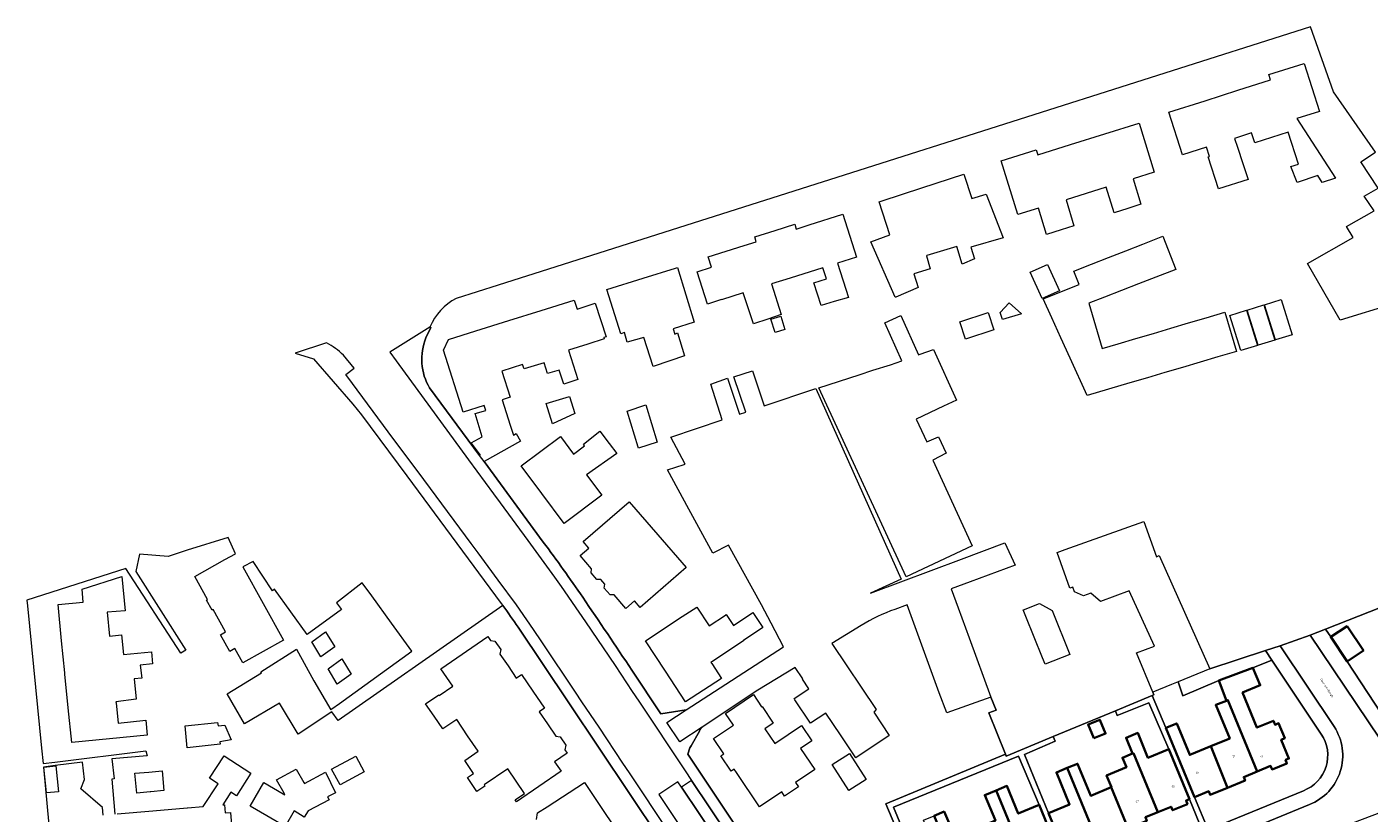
# Model space of a CAD drawing. Header units: metres. Extents: x 154586 to 156144, y 460369 to 462495.
# Tile 22 of 25: x 154972 to 155203, y 461686 to 461821. Entities that reach past the tile are written whole.
import ezdxf
from ezdxf.enums import TextEntityAlignment as Align

# ---------------------------------------------------------------- set-up
doc = ezdxf.new("R2010")
doc.units = ezdxf.units.M
for name, color, linetype, lineweight in [('B-WE-OG-BEBOUWING-GV', 7, 'Continuous', 35), ('B-WE-OG-BEBOUWING-T18', 10, 'Continuous', 18), ('B-WE-OG-TERREIN_ERF-GV', 7, 'Continuous', 18), ('B-WE-OG-TOPOGRAFIE-T18', 10, 'Continuous', 18), ('B-WE-VH-VERHARDING_ASFALT-GV', 252, 'Continuous', 18), ('B-WE-VH-VERHARDING_STRAATBAKSTEEN-GV', 252, 'Continuous', 18), ('B-WE-VH-VERHARDING_TEGEL-GV', 252, 'Continuous', 18)]:
    doc.layers.add(name, color=color, linetype=linetype, lineweight=lineweight)
doc.styles.add('NLCS-ISO-M200-T18', font='NLCS-ISO.ttf', dxfattribs={"height": 0.36})

msp = doc.modelspace()

# ---------------------------------------------------------------- linework, layer by layer
at = {"layer": 'B-WE-OG-BEBOUWING-GV', "flags": 128}
for points in [[(155199.363, 461718.477), (155196.549, 461716.603), (155199.339, 461712.415), (155202.152, 461714.289)], [(155183.146, 461711.33), (155177.276, 461709.125), (155178.63, 461705.661), (155178.87, 461705.755), (155183.889, 461693.496), (155186.204, 461694.444), (155186.45, 461693.841), (155189.015, 461694.887), (155188.768, 461695.494), (155189.339, 461695.727), (155188.017, 461698.961), (155188.628, 461699.211), (155187.58, 461701.775), (155186.969, 461701.525), (155186.688, 461702.212), (155183.838, 461701.047), (155181.382, 461707.056), (155184.434, 461708.304)], [(155183.889, 461693.496), (155178.87, 461705.755), (155178.63, 461705.661), (155176.784, 461704.937), (155179.171, 461699.172), (155175.906, 461697.82), (155178.815, 461690.715), (155181.825, 461691.943), (155181.577, 461692.55)], [(155155.801, 461699.194), (155157.835, 461700.023), (155156.868, 461702.396), (155154.833, 461701.567)], [(155173.118, 461689.087), (155175.567, 461690.089), (155175.813, 461689.491), (155178.815, 461690.715), (155175.906, 461697.82), (155172.31, 461696.331), (155170.066, 461701.75), (155168.195, 461700.975)], [(155162.465, 461696.573), (155162.634, 461696.642), (155166.8, 461686.501), (155169.1, 461687.446), (155169.346, 461686.848), (155171.917, 461687.905), (155171.672, 461688.502), (155172.255, 461688.742), (155168.717, 461697.349), (155165.102, 461695.863), (155163.356, 461700.11), (155161.349, 461699.286)], [(155166.8, 461686.501), (155162.634, 461696.642), (155162.465, 461696.573), (155160.746, 461695.866), (155161.419, 461694.227), (155158.02, 461692.83), (155158.853, 461690.804), (155158.821, 461690.791), (155161.731, 461683.709), (155164.926, 461685.023), (155164.677, 461685.628)], [(155151.245, 461694.102), (155149.396, 461693.342), (155151.655, 461687.847), (155148.047, 461686.363), (155150.708, 461679.889), (155151.29, 461680.129), (155151.536, 461679.529), (155154.106, 461680.585), (155153.859, 461681.184), (155156.163, 461682.131)], [(155158.821, 461690.791), (155155.287, 461689.338), (155153.027, 461694.835), (155151.245, 461694.102), (155156.163, 461682.131), (155158.288, 461683.004), (155158.538, 461682.397), (155161.731, 461683.709)], [(155135.539, 461683.671), (155139.314, 461674.495), (155142.327, 461675.735), (155142.08, 461676.336), (155144.385, 461677.284), (155139.046, 461690.259), (155137.083, 461689.451), (155138.894, 461685.053)], [(155146.439, 461687.764), (155142.832, 461686.28), (155140.884, 461691.015), (155139.046, 461690.259), (155144.385, 461677.284), (155146.675, 461678.226), (155146.921, 461677.629), (155149.494, 461678.681), (155149.245, 461679.284), (155149.83, 461679.525)], [(155135.539, 461683.671), (155131.965, 461682.199), (155130.093, 461686.601), (155128.402, 461685.905), (155133.75, 461672.908), (155136.047, 461673.853), (155136.294, 461673.252), (155139.314, 461674.495)]]:
    msp.add_lwpolyline(points, close=True, dxfattribs=at)
at = {"layer": 'B-WE-OG-TERREIN_ERF-GV', "flags": 128}
for points in [[(155207.504, 461773.877), (155198.13, 461771.023), (155192.546, 461780.781), (155200.373, 461785.235), (155199.264, 461787.14), (155203.975, 461789.822), (155202.307, 461792.329), (155204.695, 461793.703), (155201.689, 461798.225), (155204.255, 461799.887), (155197.021, 461810.256), (155193.077, 461821.411), (155114.187, 461796.357), (155053.428, 461777.055), (155046.25, 461774.751)], [(155041.669, 461759.375), (155050.248, 461747.78), (155050.385, 461747.862), (155048.783, 461749.977), (155050.701, 461750.967), (155049.501, 461754.985), (155051.312, 461755.526), (155051.055, 461756.386), (155047.404, 461755.241), (155044.062, 461765.901), (155044.905, 461767.705), (155049.582, 461769.171), (155055.282, 461770.958), (155060.85, 461772.704), (155066.513, 461774.479), (155066.996, 461772.938), (155070.108, 461773.947), (155072.026, 461768.163), (155071.602, 461768.041), (155071.677, 461767.803), (155068.881, 461766.926), (155065.551, 461765.882), (155067.13, 461760.842), (155064.712, 461760.045), (155063.956, 461762.451), (155061.929, 461761.883), (155061.335, 461763.721), (155057.902, 461762.641), (155057.64, 461763.402), (155054.094, 461762.29), (155055.507, 461757.782), (155054.119, 461757.347), (155055.53, 461752.995), (155056.082, 461751.293), (155056.533, 461751.565), (155057.28, 461750.215), (155051.019, 461746.732), (155061.2, 461732.888)], [(155041.726, 461769.847), (155041.856, 461769.779), (155041.03, 461767.997)], [(155091.97, 461753.881), (155089.973, 461760.052), (155092.872, 461761.075), (155094.942, 461754.879), (155096.009, 461755.238), (155093.961, 461761.274), (155097.134, 461762.327), (155099.134, 461756.287), (155108.015, 461759.272), (155122.733, 461726.528), (155117.421, 461724.137), (155133.06, 461729.976), (155140.538, 461732.768), (155142.272, 461728.926), (155134.573, 461726.096), (155131.309, 461724.896), (155132.502, 461721.637), (155134.39, 461716.478), (155138.123, 461706.277), (155139.032, 461704.047), (155137.799, 461703.545), (155140.614, 461696.454), (155140.739, 461696.139), (155148.832, 461699.491), (155159.536, 461703.925), (155165.82, 461706.527), (155166.16, 461706.668), (155165.973, 461707.112), (155163.131, 461713.858), (155166.256, 461715.039), (155161.903, 461724.513), (155156.976, 461722.719), (155155.32, 461724.138), (155154.021, 461723.682), (155152.489, 461724.372), (155152.231, 461725.182), (155151.72, 461724.988), (155149.49, 461731.099), (155150.898, 461731.606), (155164.401, 461736.468), (155166.563, 461730.349), (155167.054, 461730.626), (155175.778, 461711.151), (155185.295, 461714.259), (155187.865, 461715.102), (155193.006, 461716.935), (155195.64, 461717.968), (155216.689, 461726.225)], [(155076.41, 461710.91), (155081.425, 461703.398), (155085.774, 461704.086), (155102.481, 461714.892), (155100.348, 461718.985), (155098.703, 461722.118), (155093.05, 461732.359), (155090.321, 461730.973), (155086.19, 461738.579), (155082.534, 461745.311), (155085.426, 461746.252), (155085.572, 461746.299), (155083.117, 461750.906), (155091.97, 461753.881)], [(155024.876, 461703.762), (155019.061, 461699.894), (155015.873, 461705.236), (155009.822, 461701.667), (155006.888, 461706.815), (155012.754, 461710.46), (155012.654, 461710.628), (155018.797, 461714.515), (155021.784, 461709.064), (155024.678, 461704.101), (155024.879, 461704.247), (155026.183, 461705.191), (155038.613, 461714.187), (155035.123, 461718.981), (155031.711, 461723.67), (155030.063, 461725.933), (155025.67, 461722.458), (155026.499, 461721.302), (155020.627, 461717.047), (155017.836, 461720.902), (155015.021, 461724.791), (155014.633, 461724.538), (155011.365, 461729.547), (155009.547, 461728.665), (155016.576, 461716.06), (155009.566, 461712.163), (155008.201, 461714.619), (155007.327, 461714.133), (155005.733, 461717), (155006.607, 461717.486), (155004.469, 461721.331), (155004.277, 461721.224), (155003.325, 461722.937), (155003.517, 461723.044), (155001.306, 461727.021), (155006.496, 461729.906), (155008.285, 461730.901), (155007.038, 461733.719), (155000, 461731.511), (154996.753, 461730.448), (154991.785, 461730.804), (154991.191, 461727.837), (154999.764, 461714.359), (154998.921, 461713.803), (154989.433, 461728.383), (154972.441, 461722.9), (154972.535, 461721.952), (154974.955, 461697.508), (154975.239, 461694.893), (154977.228, 461695.109), (154992.894, 461697.035), (154993.093, 461696.176), (154987.033, 461695.679), (154987.42, 461692.209), (154987.055, 461692.168), (154987.579, 461686.16)], [(155222.127, 461725.31), (155216.394, 461723.203), (155215.615, 461725.461), (155221.341, 461727.475), (155221.227, 461727.789), (155216.689, 461726.225), (155195.64, 461717.968), (155196.549, 461716.603), (155199.363, 461718.477), (155202.152, 461714.289), (155199.339, 461712.415), (155206.442, 461701.551)], [(155054.243, 461721.989), (155050.086, 461719.091), (155025.93, 461702.25), (155024.876, 461703.762)], [(155138.123, 461706.277), (155130.528, 461703.563), (155129.259, 461707.019), (155123.713, 461722.131), (155121.613, 461721.349)], [(155043.807, 461613.126), (155082.816, 461638.676), (155093.633, 461645.746), (155098.895, 461649.193), (155099.584, 461649.898), (155100.211, 461652.892), (155099.937, 461653.894), (155090.188, 461668.485), (155081.251, 461681.912), (155065.597, 461705.31), (155056.886, 461718.262)], [(155115.849, 461718.592), (155110.801, 461715.488), (155118.395, 461704.13), (155118.025, 461703.677), (155120.623, 461699.656), (155114.933, 461695.826), (155112.261, 461699.815), (155109.788, 461703.506), (155107.101, 461701.826), (155104.452, 461705.829), (155104.314, 461706.037), (155106.863, 461707.724), (155105.745, 461709.359), (155105.828, 461709.416), (155104.497, 461711.361), (155098.092, 461707.482), (155088.505, 461701.124)], [(155194.905, 461699.936), (155186.4, 461712.613), (155183.146, 461711.33), (155184.434, 461708.304), (155181.382, 461707.056), (155183.838, 461701.047), (155186.688, 461702.212), (155186.969, 461701.525), (155187.58, 461701.775), (155188.628, 461699.211), (155188.017, 461698.961), (155189.339, 461695.727), (155188.768, 461695.494), (155189.015, 461694.887), (155186.45, 461693.841), (155186.204, 461694.444), (155183.889, 461693.496), (155181.577, 461692.55), (155181.825, 461691.943), (155178.815, 461690.715)], [(155086.069, 461696.45), (155095.448, 461682.404), (155110.324, 461660.146), (155112.996, 461659.157), (155115.979, 461658.72), (155128.105, 461663.742), (155128.002, 461663.992), (155129.864, 461664.756), (155120.058, 461687.931), (155140.614, 461696.454), (155137.799, 461703.545), (155139.032, 461704.047), (155138.123, 461706.277)], [(155088.021, 461700.444), (155086.587, 461697.898)], [(154987.988, 461686.195), (154994.075, 461686.72), (155000, 461687.23), (155000.079, 461687.237), (155002.736, 461687.466), (155005.298, 461691.397), (155003.832, 461692.352), (155006.35, 461696.214), (155010.96, 461693.209), (155008.498, 461689.305), (155007.479, 461689.948), (155006.096, 461687.755), (155006.422, 461687.783), (155006.542, 461686.384), (155007.417, 461686.459), (155007.666, 461683.574)], [(154985.569, 461685.987), (154985.453, 461687.332), (154981.72, 461690.506), (154982.323, 461692.095), (154981.986, 461695.116), (154977.292, 461694.512), (154975.295, 461694.264), (154976.812, 461678.142)], [(155060.016, 461685.237), (155060.205, 461686.372), (155061.859, 461687.408), (155061.84, 461687.437), (155068.282, 461691.627), (155071.487, 461686.816), (155074.681, 461682.02)], [(155178.815, 461690.715), (155175.813, 461689.491), (155175.567, 461690.089), (155173.118, 461689.087), (155175.443, 461683.47), (155191.837, 461690.201)]]:
    msp.add_lwpolyline(points, dxfattribs=at)
for points in [[(155186.171, 461812.3), (155185.882, 461813.209), (155191.962, 461815.144), (155194.587, 461806.894), (155190.714, 461805.661), (155197.328, 461795.434), (155195.057, 461794.677), (155194.301, 461795.894), (155190.787, 461794.678), (155189.679, 461797.408), (155191.004, 461797.813), (155189.205, 461803.316), (155183.466, 461801.467), (155182.919, 461803.181), (155180.022, 461802.259), (155180.524, 461800.742), (155181.443, 461797.967), (155182.361, 461795.193), (155177.244, 461793.614), (155175.445, 461799.066), (155175.727, 461799.159), (155175.21, 461800.727), (155171.068, 461799.409), (155168.732, 461806.75), (155174.943, 461808.727), (155180.577, 461810.52)], [(155154.493, 461792.796), (155151.038, 461791.725), (155152.386, 461787.21), (155150.212, 461786.539), (155147.688, 461785.759), (155146.307, 461790.259), (155142.763, 461789.161), (155139.899, 461798.404), (155145.921, 461800.269), (155146.177, 461799.443), (155151.828, 461801.194), (155157.709, 461803.016), (155163.594, 461804.839), (155166.201, 461796.423), (155162.582, 461795.302), (155163.895, 461790.947), (155161.644, 461790.211), (155159.302, 461789.445), (155157.912, 461793.855)], [(155127.124, 461782.124), (155127.033, 461782.095), (155127.663, 461779.821), (155124.879, 461778.984), (155125.635, 461776.659), (155121.77, 461774.957), (155121.675, 461775.002), (155117.476, 461784.502), (155120.78, 461785.672), (155118.931, 461791.373), (155123.297, 461792.789), (155128.701, 461794.542), (155133.472, 461796.09), (155134.83, 461791.906), (155137.321, 461792.682), (155140.239, 461785.195), (155134.677, 461783.588), (155135.333, 461781.537), (155133.185, 461780.642), (155132.272, 461783.708)], [(155101.04, 461786.432), (155104.413, 461787.5), (155104.673, 461786.682), (155106.923, 461787.394), (155112.697, 461789.222), (155115.024, 461781.872), (155111.763, 461780.84), (155113.682, 461774.92), (155111.22, 461774.211), (155108.967, 461773.562), (155107.712, 461777.421), (155109.901, 461778.109), (155109.236, 461780.04), (155103.641, 461778.269), (155100.433, 461777.253), (155102.104, 461771.977), (155099.782, 461771.214), (155097.3, 461770.398), (155095.554, 461775.709), (155091.847, 461774.535), (155091.838, 461774.564), (155089.416, 461773.797), (155087.663, 461779.336), (155090.085, 461780.103), (155089.519, 461781.89), (155095.718, 461783.853), (155097.791, 461784.509), (155097.533, 461785.322)], [(155166.452, 461778.405), (155163.512, 461777.261), (155160.567, 461776.114), (155157.631, 461774.972), (155154.937, 461773.923), (155156.1, 461770.028), (155157.262, 461766.133), (155160.014, 461766.951), (155163.034, 461767.849), (155166.053, 461768.747), (155169.072, 461769.645), (155172.091, 461770.544), (155175.115, 461771.443), (155178.322, 461772.397), (155180.331, 461765.655), (155177.108, 461764.702), (155174.082, 461763.808), (155171.061, 461762.915), (155168.04, 461762.022), (155165.02, 461761.13), (155161.999, 461760.237), (155154.662, 461758.069), (155151.74, 461764.49), (155150.158, 461767.968), (155148.575, 461771.446), (155147.088, 461774.715), (155153.286, 461777.133), (155152.377, 461779.461), (155155.417, 461780.647), (155158.352, 461781.792), (155161.296, 461782.941), (155164.235, 461784.087), (155167.679, 461785.43), (155169.914, 461779.753)], [(155078.368, 461778.23), (155083.935, 461779.973), (155084.254, 461780.073), (155087.126, 461770.702), (155083.531, 461769.558), (155083.787, 461768.616), (155084.256, 461768.848), (155085.447, 461764.897), (155082.943, 461764.038), (155080.064, 461763.05), (155078.505, 461768.073), (155075.603, 461767.225), (155075.145, 461768.883), (155074.513, 461768.685), (155072.136, 461776.279)], [(155146.956, 461774.723), (155144.89, 461779.253), (155147.866, 461780.609), (155149.931, 461776.08)], [(155141.273, 461774.02), (155143.394, 461772.087), (155140.137, 461771.155), (155139.732, 461772.345)], [(155183.953, 461766.679), (155181.082, 461765.791), (155179.217, 461771.836), (155182.084, 461772.72)], [(155182.184, 461772.751), (155185.05, 461773.636), (155186.919, 461767.596), (155184.053, 461766.71)], [(155187.019, 461767.627), (155185.151, 461773.667), (155188.017, 461774.551), (155189.885, 461768.514)], [(155101.027, 461768.891), (155100.319, 461771.17), (155102.002, 461771.692), (155102.708, 461769.406)], [(155122.805, 461764.054), (155119.903, 461770.591), (155122.659, 461771.838), (155125.689, 461765.079), (155125.97, 461765.179), (155128.268, 461765.995), (155132.194, 461757.288), (155129.955, 461756.235), (155125.264, 461754.03), (155127.108, 461750.123), (155129.096, 461750.983), (155130.423, 461748.151), (155128.134, 461746.997), (155134.914, 461732.248), (155123.551, 461726.924), (155108.562, 461759.401), (155115.499, 461761.659), (155117.847, 461762.437), (155120.88, 461763.371)], [(155138.633, 461769.385), (155133.757, 461767.778), (155132.788, 461770.719), (155137.664, 461772.326)], [(155061.702, 461756.722), (155065.729, 461757.911), (155066.594, 461754.992), (155062.775, 461753.217)], [(155075.607, 461755.386), (155078.827, 461756.476), (155080.744, 461750.044), (155077.554, 461749.049), (155077.509, 461749.196)], [(155072.524, 461749.841), (155073.823, 461748.124), (155068.626, 461744.458), (155071.281, 461740.953), (155064.799, 461736.096), (155060.95, 461741.234), (155057.374, 461746.007), (155064.169, 461751.055), (155066.4, 461748.032), (155068.309, 461749.465), (155068.112, 461749.697), (155070.943, 461751.935)], [(155080.865, 461734.163), (155085.748, 461728.533), (155077.848, 461721.685), (155076.868, 461722.821), (155075.358, 461721.517), (155073.365, 461723.826), (155072.692, 461723.84), (155071.68, 461725.014), (155071.764, 461725.681), (155071.418, 461726.082), (155071.072, 461726.484), (155070.399, 461726.498), (155069.423, 461727.628), (155069.508, 461728.296), (155067.515, 461730.604), (155069.001, 461731.887), (155068.034, 461733.022), (155075.982, 461739.793)], [(154978.418, 461715.966), (154977.805, 461722.155), (154982.141, 461722.585), (154981.921, 461724.809), (154988.772, 461726.997), (154989.359, 461721.071), (154986.236, 461720.841), (154986.641, 461716.755), (154988.701, 461716.959), (154989.034, 461713.604), (154993.838, 461714.065), (154994.027, 461712.003), (154991.914, 461711.755), (154992.176, 461709.546), (154990.874, 461709.415), (154991.211, 461705.93), (154987.759, 461705.474), (154987.779, 461705.271), (154988.123, 461701.804), (154992.896, 461702.308), (154993.123, 461699.744), (154980.154, 461698.458), (154979.563, 461704.419), (154978.988, 461710.218), (154978.964, 461710.458)], [(155092.49, 461720.359), (155092.627, 461720.45), (155093.872, 461718.575), (155097.218, 461720.79), (155098.927, 461718.217), (155095.584, 461715.997), (155095.636, 461715.918), (155090.022, 461712.24), (155090.15, 461712.045), (155091.819, 461709.498), (155085.66, 461705.465), (155082.221, 461710.716), (155078.782, 461715.966), (155085.093, 461720.099), (155087.603, 461721.743), (155089.715, 461718.517)], [(155147.024, 461712.997), (155144.15, 461720.131), (155143.693, 461721.265), (155143.72, 461721.276), (155146.501, 461722.379), (155148.659, 461721.128), (155151.686, 461713.615), (155147.471, 461711.917)], [(155023.793, 461717.498), (155025.361, 461714.888), (155022.99, 461713.183), (155021.422, 461715.794)], [(155047.702, 461695.403), (155050.004, 461696.962), (155048.194, 461699.635), (155046.315, 461702.411), (155043.954, 461700.812), (155042.452, 461702.984), (155040.977, 461705.117), (155043.249, 461706.659), (155043.33, 461706.551), (155045.654, 461708.172), (155043.597, 461711.127), (155051.695, 461716.66), (155052.131, 461716.021), (155052.9, 461715.873), (155053.888, 461714.427), (155053.734, 461713.675), (155055.138, 461711.62), (155056.567, 461709.528), (155057.465, 461710.141), (155059.427, 461707.282), (155061.414, 461704.385), (155060.505, 461703.764), (155061.898, 461701.705), (155063.332, 461699.583), (155064.083, 461699.439), (155065.071, 461697.994), (155064.916, 461697.241), (155065.317, 461696.649), (155063.144, 461695.18), (155064.269, 461693.533), (155056.609, 461688.311), (155056.383, 461688.642), (155057.991, 461689.738), (155055.119, 461693.952), (155051.05, 461691.178), (155051.18, 461690.988), (155049.796, 461690.045), (155048.159, 461692.445), (155049.199, 461693.154)], [(155026.592, 461712.838), (155028.16, 461710.227), (155025.789, 461708.523), (155024.221, 461711.133)], [(155177.276, 461709.125), (155183.146, 461711.33), (155186.4, 461712.613), (155185.295, 461714.259), (155175.778, 461711.151), (155170.289, 461708.891), (155171.143, 461706.481)], [(155178.63, 461705.661), (155177.276, 461709.125), (155171.143, 461706.481), (155170.289, 461708.891), (155169.147, 461708.42), (155165.973, 461707.112), (155166.16, 461706.668), (155165.82, 461706.527), (155168.195, 461700.975), (155170.066, 461701.75), (155172.31, 461696.331), (155175.906, 461697.82), (155179.171, 461699.172), (155176.784, 461704.937)], [(155101, 461698.288), (155105.604, 461701.384), (155107.377, 461698.749), (155105.433, 461697.442), (155107.863, 461693.828), (155104.546, 461691.598), (155105.049, 461690.85), (155102.678, 461689.257), (155102.17, 461690.013), (155098.345, 461687.441), (155094.405, 461693.299), (155094.007, 461693.891), (155093.501, 461693.551), (155091.719, 461696.201), (155092.219, 461696.537), (155090.46, 461699.152), (155093.871, 461701.446), (155092.508, 461703.473), (155097.305, 461706.699), (155098.731, 461704.579), (155098.822, 461704.64), (155100.718, 461701.822), (155099.276, 461700.852)], [(155165.82, 461706.527), (155159.536, 461703.925), (155159.816, 461703.114), (155165.253, 461705.283), (155168.717, 461697.349), (155172.255, 461688.742), (155174.57, 461683.111), (155175.443, 461683.47), (155173.118, 461689.087), (155168.195, 461700.975)], [(155159.536, 461703.925), (155148.832, 461699.491), (155149.163, 461698.689), (155143.914, 461696.419), (155148.047, 461686.363), (155151.655, 461687.847), (155149.396, 461693.342), (155151.245, 461694.102), (155153.027, 461694.835), (155155.287, 461689.338), (155158.821, 461690.791), (155158.853, 461690.804), (155158.02, 461692.83), (155161.419, 461694.227), (155160.746, 461695.866), (155162.465, 461696.573), (155161.349, 461699.286), (155163.356, 461700.11), (155165.102, 461695.863), (155168.717, 461697.349), (155165.253, 461705.283), (155159.816, 461703.114)], [(155005.296, 461701.366), (155006.485, 461701.474), (155007.538, 461698.933), (155005.62, 461698.609), (155005.674, 461698.204), (154999.975, 461697.572), (154999.647, 461701.34), (155005.215, 461701.934)], [(155155.801, 461699.194), (155154.833, 461701.567), (155156.868, 461702.396), (155157.835, 461700.023)], [(155148.832, 461699.491), (155140.739, 461696.139), (155140.614, 461696.454), (155120.058, 461687.931), (155129.864, 461664.756), (155130.611, 461665.063), (155128.305, 461670.667), (155125.639, 461677.145), (155121.407, 461687.377), (155142.882, 461696.132), (155146.439, 461687.764), (155149.83, 461679.525), (155152.143, 461673.903), (155153.02, 461674.264), (155150.708, 461679.889), (155148.047, 461686.363), (155143.914, 461696.419), (155149.163, 461698.689)], [(155116.676, 461692.098), (155113.705, 461690.22), (155110.871, 461694.703), (155113.842, 461696.581)], [(154977.89, 461690.026), (154975.797, 461689.818), (154975.357, 461694.245), (154977.449, 461694.453)], [(155013.711, 461685.88), (155010.845, 461687.552), (155013.198, 461691.588), (155016.482, 461689.673), (155016.786, 461689.496), (155016.639, 461689.759), (155015.367, 461692.036), (155018.738, 461693.914), (155020.037, 461691.614), (155020.143, 461691.427), (155023.765, 461693.372), (155025.494, 461689.859), (155024.115, 461689.156), (155024.38, 461688.612), (155020.818, 461686.711), (155020.088, 461685.643), (155018.366, 461686.727), (155016.817, 461684.069)], [(155028.961, 461696.136), (155030.416, 461693.421), (155026.281, 461691.204), (155024.826, 461693.919)], [(155146.439, 461687.764), (155142.882, 461696.132), (155121.407, 461687.377), (155125.639, 461677.145), (155129.235, 461678.625), (155126.552, 461685.144), (155128.402, 461685.905), (155130.093, 461686.601), (155131.965, 461682.199), (155135.539, 461683.671), (155138.894, 461685.053), (155137.083, 461689.451), (155139.046, 461690.259), (155140.884, 461691.015), (155142.832, 461686.28)], [(154993.731, 461690.03), (154993.626, 461690.02), (154991.341, 461689.79), (154991.011, 461693.194), (154993.382, 461693.397), (154995.693, 461693.595), (154995.963, 461690.255)], [(155166.8, 461686.501), (155164.677, 461685.628), (155164.926, 461685.023), (155161.731, 461683.709), (155158.538, 461682.397), (155158.288, 461683.004), (155156.163, 461682.131), (155153.859, 461681.184), (155154.106, 461680.585), (155151.536, 461679.529), (155151.29, 461680.129), (155150.708, 461679.889), (155153.02, 461674.264), (155174.57, 461683.111), (155172.255, 461688.742), (155171.672, 461688.502), (155171.917, 461687.905), (155169.346, 461686.848), (155169.1, 461687.446)]]:
    msp.add_lwpolyline(points, close=True, dxfattribs=at)
at = {"layer": 'B-WE-OG-TERREIN_ERF-GV'}
for points in [[(155046.25, 461774.751, 0.1820061), (155041.726, 461769.847)], [(155041.03, 461767.997, 0.2348636), (155041.669, 461759.375)], [(155061.2, 461732.888, -0.0099853), (155067.981, 461723.425)], [(155056.886, 461718.262, 0.010381), (155054.243, 461721.989)], [(155067.981, 461723.425, -0.0022975), (155076.41, 461710.91)], [(155121.613, 461721.349, 0.0522225), (155115.849, 461718.592)], [(155088.505, 461701.124, 0.1323121), (155088.021, 461700.444)], [(155191.837, 461690.201, 0.4832205), (155194.905, 461699.936)], [(155086.587, 461697.898, 0.0966669), (155086.069, 461696.45)]]:
    msp.add_lwpolyline(points, format="xyb", dxfattribs=at)
at = {"layer": 'B-WE-VH-VERHARDING_ASFALT-GV', "flags": 128}
for points in [[(155192.914, 461687.827), (155136.488, 461664.661), (155138.516, 461659.696), (155166.348, 461671.142), (155188.367, 461680.14), (155188.717, 461680.283), (155233.074, 461697.123), (155255.07, 461705.026), (155297.389, 461719.968), (155295.586, 461725.115), (155239.171, 461705.061), (155215.499, 461696.454)], [(155204.922, 461699.211), (155193.006, 461716.935), (155187.865, 461715.102), (155197.12, 461701.202)]]:
    msp.add_lwpolyline(points, dxfattribs=at)
at = {"layer": 'B-WE-VH-VERHARDING_ASFALT-GV'}
msp.add_lwpolyline([(155197.12, 461701.202, -0.4734161), (155192.914, 461687.827)], format="xyb", dxfattribs=at)
at = {"layer": 'B-WE-VH-VERHARDING_STRAATBAKSTEEN-GV', "flags": 128}
for points in [[(155093.345, 461671.173), (155094.442, 461669.525), (155101.289, 461659.323), (155102.406, 461657.645), (155102.953, 461656.824), (155106.265, 461659.072), (155104.119, 461662.264), (155103.015, 461663.907), (155096.87, 461673.089), (155091.245, 461681.427), (155084.972, 461690.805), (155084.344, 461691.746), (155081.035, 461689.519), (155084.587, 461684.211), (155085.712, 461682.541), (155088.642, 461678.166)], [(155091.245, 461681.427), (155092.947, 461682.581), (155086.691, 461691.954), (155084.972, 461690.805)]]:
    msp.add_lwpolyline(points, close=True, dxfattribs=at)
at = {"layer": 'B-WE-VH-VERHARDING_TEGEL-GV', "flags": 128}
for points in [[(155041.726, 461769.847), (155034.803, 461765.513), (155035.895, 461764.014), (155048.374, 461747.02), (155052.647, 461741.176), (155053.793, 461739.662), (155058.539, 461733.185), (155063.155, 461726.892), (155064.281, 461725.285), (155067.323, 461720.893), (155068.449, 461719.233), (155073.536, 461711.694), (155076.484, 461707.265), (155077.595, 461705.602), (155085.574, 461693.63), (155086.691, 461691.954), (155092.947, 461682.581), (155098.574, 461674.207), (155104.677, 461665.03), (155105.789, 461663.368), (155104.119, 461662.264), (155106.265, 461659.072), (155106.852, 461658.198)], [(155041.03, 461767.997), (155041.856, 461769.779), (155041.726, 461769.847)], [(155023.919, 461767.111), (155018.568, 461765.358), (155021.725, 461764.388), (155028.476, 461756.588), (155029.974, 461754.741), (155037.767, 461744.285), (155053.957, 461722.373), (155054.243, 461721.989)], [(155028.717, 461762.788), (155026.87, 461765.015)], [(155082.852, 461683.033), (155076.018, 461693.263), (155074.897, 461694.938), (155070.786, 461701.095), (155067.852, 461705.454), (155066.725, 461707.125), (155060.962, 461715.756), (155059.491, 461717.917), (155058.361, 461719.563), (155056.582, 461722.153), (155053.461, 461726.355), (155049.983, 461731.075), (155048.822, 461732.643), (155041.832, 461742.098), (155040.657, 461743.667), (155034.556, 461751.858), (155028.388, 461760.143), (155027.252, 461761.665), (155028.717, 461762.788)], [(155061.2, 461732.888), (155051.019, 461746.732), (155050.248, 461747.78), (155041.669, 461759.375)], [(155056.886, 461718.262), (155065.597, 461705.31), (155081.251, 461681.912), (155090.188, 461668.485), (155099.937, 461653.894), (155103.567, 461648.437)], [(155206.442, 461701.551), (155199.339, 461712.415), (155196.549, 461716.603), (155195.64, 461717.968), (155193.006, 461716.935), (155204.922, 461699.211)], [(155197.12, 461701.202), (155187.865, 461715.102), (155185.295, 461714.259), (155186.4, 461712.613), (155194.905, 461699.936)], [(155088.505, 461701.124), (155084.652, 461698.569), (155082.416, 461701.915), (155085.774, 461704.086), (155081.425, 461703.398), (155076.41, 461710.91)], [(155086.587, 461697.898), (155088.021, 461700.444)], [(155191.837, 461690.201), (155175.443, 461683.47), (155174.57, 461683.111), (155153.02, 461674.264), (155152.143, 461673.903), (155130.611, 461665.063), (155129.864, 461664.756), (155128.002, 461663.992), (155128.105, 461663.742), (155115.979, 461658.72), (155112.996, 461659.157), (155110.324, 461660.146), (155095.448, 461682.404), (155086.069, 461696.45)], [(155131.412, 461662.589), (155131.855, 461662.767), (155136.488, 461664.661), (155192.914, 461687.827)]]:
    msp.add_lwpolyline(points, dxfattribs=at)
at = {"layer": 'B-WE-VH-VERHARDING_TEGEL-GV'}
for points in [[(155041.669, 461759.375, -0.2348636), (155041.03, 461767.997)], [(155026.87, 461765.015, 0.0818646), (155023.919, 461767.111)], [(155067.981, 461723.425, 0.0099853), (155061.2, 461732.888)], [(155054.243, 461721.989, -0.010381), (155056.886, 461718.262)], [(155076.41, 461710.91, 0.0022975), (155067.981, 461723.425)], [(155088.021, 461700.444, -0.1323121), (155088.505, 461701.124)], [(155192.914, 461687.827, 0.4734161), (155197.12, 461701.202)], [(155194.905, 461699.936, -0.4832205), (155191.837, 461690.201)], [(155086.069, 461696.45, -0.0966669), (155086.587, 461697.898)]]:
    msp.add_lwpolyline(points, format="xyb", dxfattribs=at)

# ---------------------------------------------------------------- texts
at = {"layer": 'B-WE-OG-BEBOUWING-T18', "style": 'NLCS-ISO-M200-T18'}
for s, rotation, p in [('21', 22.2, (155179.86, 461696.127)), ('19', 22.2, (155184.67, 461696.088)), ('23', 22.2, (155173.562, 461693.322)), ('25', 22.5, (155169.494, 461690.932)), ('27', 22.5, (155163.286, 461688.357))]:
    msp.add_text(s, height=0.36, rotation=rotation, dxfattribs=at).set_placement(p, align=Align.MIDDLE)
at = {"layer": 'B-WE-OG-TOPOGRAFIE-T18', "style": 'NLCS-ISO-M200-T18'}
msp.add_text('Dool-om-Bergh', height=0.36, rotation=303.5, dxfattribs=at).set_placement((155195.829, 461707.834), align=Align.MIDDLE)

doc.saveas('drawing.dxf')
